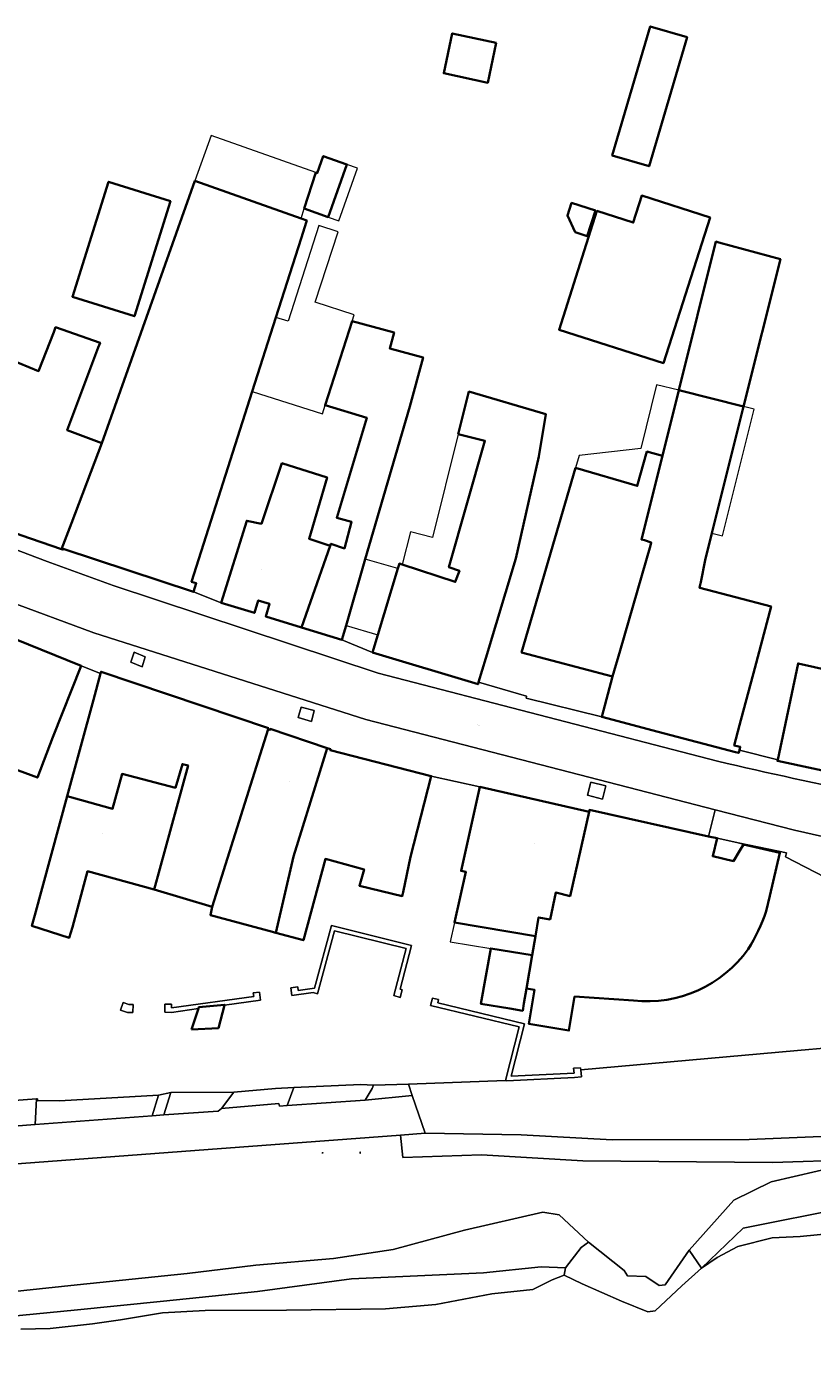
# Model space of a CAD drawing. Header units: metres. Extents: x 200176 to 205485, y 394066 to 399855.
# Tile 70 of 230: x 203768 to 203840, y 395670 to 395792. Entities that reach past the tile are written whole.
import ezdxf
from ezdxf.enums import TextEntityAlignment as Align

# ---------------------------------------------------------------- set-up
doc = ezdxf.new("R2010")
doc.units = ezdxf.units.M
doc.layers.get('0').update_dxf_attribs({"lineweight": 25})
for name, color, linetype, lineweight in [('B-WE-GW-TALUD_KRUIN-G', 90, 'Continuous', 18), ('B-WE-IE-MEUBILAIR_WEGMEUBILAIR-GV', 7, 'Continuous', 18), ('B-WE-IE-MEUBILAIR_WEGMEUBILAIR-S', 7, 'Continuous', 25), ('B-WE-IE-TERREINAFSCHEIDING_KUNSTMATIG_HEKWERK-G', 20, 'IE-TERREINAFSCHEIDING-KUNSTMATIG', 18), ('B-WE-IE-TERREINAFSCHEIDING_KUNSTMATIG_MUUR-GV', 90, 'Continuous', 18), ('B-WE-OG-BEBOUWING-GV', 7, 'Continuous', 35), ('B-WE-OG-BEBOUWING-T18', 10, 'Continuous', 18), ('B-WE-OG-BEBOUWING_LUIFEL-GV', 7, 'Continuous', 18), ('B-WE-OG-BEBOUWING_SCHUUR-GV', 7, 'Continuous', 35), ('B-WE-OG-TERREIN_CULTUURSCHEIDING-GV', 7, 'Continuous', 18), ('B-WE-OG-TERREIN_ERF-GV', 7, 'Continuous', 18), ('B-WE-OG-TOPOGRAFIE-T18', 10, 'Continuous', 18), ('B-WE-OG-WATER-GV', 130, 'Continuous', 18), ('B-WE-OG-WEG-GV', 7, 'Continuous', 18), ('B-WE-VH-GOOT-G', 170, 'Continuous', 18), ('B-WE-VH-VERHARDING_ASFALT-GV', 252, 'Continuous', 18), ('B-WE-VH-VERHARDING_BETONSTRAATSTEEN-GV', 252, 'Continuous', 18), ('B-WE-VH-VERHARDING_FUNDERING_ZAND-GV', 7, 'Continuous', 18), ('B-WE-VH-VERHARDING_GESLOTEN-GV', 252, 'Continuous', 18), ('B-WE-VH-VERHARDING_OPEN-GV', 252, 'Continuous', 18), ('B-WE-VH-VERHARDING_STRAATBAKSTEEN-GV', 252, 'Continuous', 18), ('B-WE-VH-VERHARDING_TEGEL-GV', 252, 'Continuous', 18)]:
    doc.layers.add(name, color=color, linetype=linetype, lineweight=lineweight)
doc.styles.add('NLCS-ISO-M20-T18', font='NLCS-ISO.ttf', dxfattribs={"height": 0.036})
doc.linetypes.add('IE-TERREINAFSCHEIDING-KUNSTMATIG', pattern='A,4,[82,NLCS.shx,S=0.75,R=90,X=0,Y=0],4,-2', length=10)

# ---------------------------------------------------------------- blocks, each defined once
blk = doc.blocks.new('SIE-WEG_AFVALBAK-SO')
at = {"linetype": 'ByBlock', "lineweight": 18}
h = blk.add_hatch(color=0, dxfattribs=at)
h.dxf.hatch_style = 1
h.paths.add_polyline_path([(-1.5, -1.5), (1.5, -1.5), (1.5, 1.5), (-1.5, 1.5)])
at = {"color": 0, "linetype": 'ByBlock', "lineweight": 18}
for points in [[(-2, -2), (2, -2), (2, 2), (-2, 2)], [(-1.5, -1.5), (1.5, -1.5), (1.5, 1.5), (-1.5, 1.5)]]:
    blk.add_lwpolyline(points, close=True, dxfattribs=at)
blk = doc.blocks.new('SIE-WEG_ZITBANK-SO')
at = {"color": 0, "linetype": 'ByBlock', "lineweight": 18}
blk.add_lwpolyline([(-0.9, -1.6), (-0.9, -0.2), (1.1, -0.2), (1.1, -1.6), (1.3, -1.6), (1.3, -0.2), (1.5, 1.8), (1.3, 1.8), (1.1, 0), (-1.1, 0), (-1.1, -1.6)], close=True, dxfattribs=at)

msp = doc.modelspace()

# ---------------------------------------------------------------- linework, layer by layer
at = {"layer": 'B-WE-GW-TALUD_KRUIN-G', "flags": 128}
for points in [[(203867.21, 395691.525), (203866.971, 395692.481), (203866.371, 395692.309), (203858.683, 395690.124), (203858.664, 395690.118), (203858.782, 395687.326), (203857.586, 395687.21), (203857.127, 395689.982), (203849.325, 395688.415), (203844.034, 395687.838), (203842.763, 395687.296), (203836.418, 395685.811), (203832.981, 395684.141), (203828.861, 395679.525)], [(203819.609, 395680.26), (203816.908, 395682.789), (203815.414, 395683.03), (203808.192, 395681.377), (203801.642, 395679.584), (203796.137, 395678.766), (203788.99, 395678.15), (203782.691, 395677.392), (203772.576, 395676.342), (203760.694, 395675.064), (203745.794, 395673.624), (203731.053, 395672.099), (203717.473, 395670.754), (203710.692, 395670.377), (203708.672, 395671.563), (203707.598, 395672.742), (203706.218, 395673.998), (203705.276, 395674.194), (203703.912, 395673.882), (203702.249, 395673.141), (203700.972, 395671.898)], [(203828.861, 395679.525), (203826.652, 395676.336), (203826.113, 395676.273), (203824.88, 395677.092), (203823.209, 395677.159), (203822.89, 395677.647), (203819.609, 395680.26)]]:
    msp.add_lwpolyline(points, dxfattribs=at)
at = {"layer": 'B-WE-IE-MEUBILAIR_WEGMEUBILAIR-GV', "flags": 128}
for points in [[(203778.553, 395733.23), (203778.816, 395734.147), (203777.795, 395734.581), (203777.491, 395733.663)], [(203792.883, 395728.563), (203794.109, 395728.21), (203794.372, 395729.204), (203793.183, 395729.535)], [(203819.815, 395722.619), (203819.507, 395721.412), (203820.891, 395721.061), (203821.209, 395722.271)]]:
    msp.add_lwpolyline(points, close=True, dxfattribs=at)
at = {"layer": 'B-WE-IE-TERREINAFSCHEIDING_KUNSTMATIG_HEKWERK-G', "flags": 128}
for points in [[(203833.525, 395717.004), (203837.816, 395716.122), (203837.735, 395715.742)], [(203818.898, 395696.13), (203838.833, 395697.895)], [(203838.833, 395697.895), (203847.221, 395698.638)], [(203811.983, 395695.155), (203812.103, 395695.123), (203818.316, 395695.432)], [(203818.898, 395696.13), (203818.955, 395695.489), (203818.316, 395695.432)], [(203768.824, 395693.452), (203768.907, 395693.455)], [(203768.907, 395693.455), (203768.907, 395693.292)], [(203768.907, 395693.292), (203770.924, 395693.288)]]:
    msp.add_lwpolyline(points, dxfattribs=at)
at = {"layer": 'B-WE-IE-TERREINAFSCHEIDING_KUNSTMATIG_MUUR-GV', "flags": 128}
for points in [[(203802.268, 395702.799), (203802.471, 395703.51), (203802.28, 395703.565), (203803.327, 395707.589), (203795.963, 395709.414), (203794.402, 395703.659), (203792.902, 395703.445), (203792.856, 395703.782), (203792.207, 395703.694), (203792.306, 395702.961), (203794.269, 395703.236), (203794.675, 395703.136), (203796.247, 395708.932), (203802.838, 395707.298), (203801.692, 395702.964)], [(203783.712, 395701.763), (203783.753, 395701.89), (203786.121, 395702.115), (203786.115, 395702.094), (203789.436, 395702.551), (203789.345, 395703.285), (203788.759, 395703.212), (203788.801, 395702.875), (203781.238, 395701.834), (203781.243, 395702.161), (203780.63, 395702.172), (203780.618, 395701.432), (203781.231, 395701.421)], [(203818.898, 395696.13), (203818.88, 395696.326), (203818.241, 395696.269), (203818.28, 395695.831), (203812.495, 395695.543), (203813.707, 395700.376), (203805.744, 395702.299), (203805.82, 395702.6), (203805.243, 395702.742), (203805.073, 395702.052), (203813.241, 395700.077), (203811.983, 395695.155), (203812.103, 395695.123), (203818.316, 395695.432), (203818.955, 395695.489)], [(203776.797, 395702.326), (203776.562, 395701.624), (203777.195, 395701.412), (203777.683, 395701.423), (203777.716, 395702.147), (203777.319, 395702.151)]]:
    msp.add_lwpolyline(points, close=True, dxfattribs=at)
at = {"layer": 'B-WE-OG-BEBOUWING-GV', "flags": 128}
for points in [[(203811.125, 395790.694), (203807.065, 395791.557), (203806.283, 395787.88), (203810.343, 395787.017)], [(203828.68, 395791.194), (203825.29, 395792.192), (203821.797, 395780.323), (203825.187, 395779.325)], [(203794.517, 395778.746), (203793.459, 395775.423), (203795.657, 395774.643), (203797.376, 395779.487), (203795.207, 395780.257), (203794.654, 395778.697)], [(203774.819, 395753.817), (203772.037, 395746.472), (203771.128, 395744.074), (203771.248, 395744.033), (203771.274, 395744.108), (203783.258, 395740.137), (203783.519, 395740.925), (203783.082, 395741.07), (203788.666, 395758.571), (203790.843, 395765.393), (203793.168, 395772.68), (203793.659, 395774.22), (203793.689, 395774.314), (203793.165, 395774.5), (203783.389, 395777.968)], [(203781.156, 395776.107), (203775.451, 395777.897), (203772.12, 395767.303), (203777.826, 395765.512)], [(203830.792, 395774.617), (203824.513, 395776.623), (203823.726, 395774.141), (203820.379, 395775.202), (203816.894, 395764.274), (203826.505, 395761.203)], [(203820.24, 395775.247), (203818.044, 395775.947), (203817.669, 395774.773), (203818.393, 395773.249), (203819.491, 395772.899)], [(203831.6, 395772.31), (203831.324, 395772.379), (203827.916, 395758.692), (203833.872, 395757.209), (203837.259, 395770.753)], [(203796.909, 395735.704), (203797.299, 395737.046), (203799.072, 395743.144), (203803.164, 395757.213), (203804.391, 395761.721), (203801.327, 395762.555), (203801.722, 395764.006), (203797.867, 395765.055), (203795.364, 395757.323), (203799.204, 395756.173), (203796.441, 395746.955), (203797.811, 395746.572), (203797.145, 395744.132), (203795.903, 395744.565), (203795.852, 395744.387), (203794.033, 395739.212), (203793.204, 395736.852)], [(203772.037, 395746.472), (203774.819, 395753.817), (203771.645, 395755.019), (203774.509, 395762.629), (203774.665, 395763.073), (203770.579, 395764.505), (203770.423, 395764.061), (203769.014, 395760.46), (203766.35, 395761.557), (203761.188, 395749.007), (203760.647, 395747.693), (203766.114, 395745.805), (203767.392, 395745.364), (203771.128, 395744.074)], [(203833.512, 395727.851), (203834.903, 395733.103), (203836.406, 395738.777), (203829.852, 395740.513), (203829.812, 395740.524), (203829.939, 395741.029), (203830.332, 395743.053), (203830.954, 395745.539), (203833.872, 395757.209), (203827.916, 395758.692), (203826.417, 395752.663), (203824.468, 395744.966), (203824.748, 395744.884), (203825.376, 395744.673), (203825.305, 395744.406), (203822.513, 395734.747), (203821.818, 395732.345), (203820.832, 395728.623), (203826.02, 395727.249), (203833.139, 395725.363), (203833.427, 395725.301), (203833.497, 395725.568), (203833.574, 395725.858), (203833.023, 395726.004)], [(203810.162, 395734.026), (203812.931, 395743.217), (203815.048, 395752.613), (203815.69, 395756.491), (203808.602, 395758.57), (203807.628, 395754.669), (203810.084, 395754.056), (203806.76, 395742.402), (203807.723, 395742.075), (203807.341, 395741.058), (203802.474, 395742.66), (203802.214, 395742.746), (203802.071, 395742.272), (203800.239, 395736.192), (203799.745, 395734.551), (203809.441, 395731.632), (203809.499, 395731.823)], [(203813.437, 395734.565), (203821.818, 395732.345), (203822.513, 395734.747), (203825.305, 395744.406), (203825.376, 395744.673), (203824.748, 395744.884), (203824.468, 395744.966), (203826.417, 395752.663), (203824.974, 395753.048), (203824.093, 395749.888), (203818.419, 395751.552)], [(203793.204, 395736.852), (203794.033, 395739.212), (203795.852, 395744.387), (203793.901, 395745.024), (203795.56, 395750.668), (203791.401, 395751.971), (203789.515, 395746.402), (203788.157, 395746.682), (203785.821, 395739.137), (203788.873, 395738.192), (203789.229, 395739.342), (203790.263, 395739.022), (203789.908, 395737.872)], [(203763.045, 395725.186), (203768.9, 395723.035), (203770.338, 395726.746), (203772.919, 395733.314), (203764.336, 395736.794), (203763.403, 395734.399), (203760.985, 395728.189), (203759.558, 395724.524), (203759.249, 395723.712), (203757.252, 395717.214), (203756.882, 395716.092), (203757.612, 395715.851), (203760.024, 395714.904), (203763.264, 395723.149), (203762.375, 395723.497)], [(203848.371, 395722.16), (203848.448, 395722.523), (203849.376, 395722.856), (203849.757, 395724.654), (203849.045, 395725.335), (203850.247, 395731), (203838.883, 395733.548), (203837.011, 395724.662), (203836.989, 395724.575), (203843.557, 395723.181), (203845.191, 395722.834)], [(203784.995, 395711.145), (203789.393, 395725.155), (203790.125, 395727.487), (203790.157, 395727.582), (203774.763, 395732.779), (203774.717, 395732.609), (203774.059, 395730.193), (203771.649, 395721.337), (203775.818, 395720.164), (203776.696, 395723.367), (203781.608, 395722.1), (203782.238, 395724.285), (203782.774, 395724.139), (203779.66, 395712.718)], [(203790.711, 395708.787), (203790.825, 395708.756), (203792.479, 395715.757), (203794.885, 395723.568), (203795.559, 395725.758), (203790.331, 395727.523), (203790.31, 395727.426), (203790.125, 395727.487), (203789.393, 395725.155), (203784.995, 395711.145), (203784.818, 395710.383), (203790.518, 395708.839)], [(203790.825, 395708.756), (203793.379, 395708.064), (203795.407, 395715.551), (203798.962, 395714.581), (203798.654, 395713.514), (203798.526, 395713.071), (203802.464, 395712.128), (203802.542, 395712.492), (203803.239, 395715.746), (203805.142, 395723.174), (203795.843, 395725.556), (203795.875, 395725.651), (203795.559, 395725.758), (203794.885, 395723.568), (203792.479, 395715.757)], [(203768.662, 395710.361), (203768.393, 395709.372), (203771.831, 395708.287), (203772.139, 395709.264), (203773.517, 395714.418), (203779.66, 395712.718), (203782.774, 395724.139), (203782.238, 395724.285), (203781.608, 395722.1), (203776.696, 395723.367), (203775.818, 395720.164), (203771.649, 395721.337)], [(203819.659, 395719.898), (203809.623, 395722.173), (203809.065, 395719.71), (203807.886, 395714.445), (203808.328, 395714.345), (203807.275, 395709.701), (203814.72, 395708.443), (203815.01, 395710.16), (203816.071, 395709.976), (203816.613, 395712.466), (203817.905, 395712.133)], [(203813.903, 395703.612), (203814.425, 395706.7), (203810.619, 395707.306), (203809.708, 395702.193), (203812.38, 395701.78), (203813.552, 395701.571), (203813.672, 395702.249)]]:
    msp.add_lwpolyline(points, close=True, dxfattribs=at)
msp.add_lwpolyline([(203835.96, 395710.742), (203836.294, 395712.161), (203837.222, 395716.11), (203833.858, 395716.887), (203833.527, 395716.33), (203832.945, 395715.354), (203831.044, 395715.801), (203831.431, 395717.448), (203830.65, 395717.621), (203819.693, 395720.054), (203819.659, 395719.898), (203817.905, 395712.133), (203816.613, 395712.466), (203816.071, 395709.976), (203815.01, 395710.16), (203814.72, 395708.443), (203814.425, 395706.7), (203813.903, 395703.612), (203814.099, 395703.58), (203814.645, 395703.489), (203814.127, 395700.354), (203817.811, 395699.745), (203818.329, 395702.88), (203823.757, 395702.515)], dxfattribs=at)
at = {"layer": 'B-WE-OG-BEBOUWING-GV'}
for points in [[(203834.291, 395707.238, 0.0601613), (203835.96, 395710.742)], [(203823.757, 395702.515, 0.2723442), (203834.291, 395707.238)]]:
    msp.add_lwpolyline(points, format="xyb", dxfattribs=at)
at = {"layer": 'B-WE-OG-BEBOUWING_LUIFEL-GV', "flags": 128}
for points in [[(203784.878, 395782.165), (203783.389, 395777.968), (203793.165, 395774.5), (203793.459, 395775.423), (203794.517, 395778.746)], [(203797.376, 395779.487), (203795.657, 395774.643), (203796.648, 395774.291), (203798.366, 395779.136)], [(203795.364, 395757.323), (203797.867, 395765.055), (203798.054, 395765.633), (203794.466, 395766.795), (203796.563, 395773.294), (203794.783, 395773.862), (203791.975, 395765.058), (203790.843, 395765.393), (203788.666, 395758.571), (203795.121, 395756.512)], [(203824.974, 395753.048), (203826.417, 395752.663), (203827.916, 395758.692), (203825.869, 395759.201), (203824.414, 395753.348), (203818.753, 395752.693), (203818.419, 395751.552), (203824.093, 395749.888)], [(203833.872, 395757.209), (203830.954, 395745.539), (203831.944, 395745.292), (203834.851, 395756.965)], [(203807.628, 395754.669), (203805.253, 395745.156), (203803.223, 395745.663), (203802.474, 395742.66), (203807.341, 395741.058), (203807.723, 395742.075), (203806.76, 395742.402), (203810.084, 395754.056)], [(203799.072, 395743.144), (203797.299, 395737.046), (203800.239, 395736.192), (203802.071, 395742.272)], [(203833.527, 395716.33), (203833.858, 395716.887), (203833.517, 395716.966), (203831.431, 395717.448), (203831.044, 395715.801), (203832.945, 395715.354)], [(203810.619, 395707.306), (203814.425, 395706.7), (203814.72, 395708.443), (203807.275, 395709.701), (203806.867, 395707.904)]]:
    msp.add_lwpolyline(points, close=True, dxfattribs=at)
at = {"layer": 'B-WE-OG-BEBOUWING_SCHUUR-GV', "flags": 128}
msp.add_lwpolyline([(203783.093, 395699.833), (203785.552, 395699.972), (203786.115, 395702.094), (203786.121, 395702.115), (203783.753, 395701.89), (203783.712, 395701.763)], close=True, dxfattribs=at)
at = {"layer": 'B-WE-OG-TERREIN_CULTUURSCHEIDING-GV', "flags": 128}
msp.add_lwpolyline([(203804.58, 395690.283), (203813.415, 395690.131), (203821.79, 395689.686), (203834.393, 395689.708), (203842.474, 395690.058), (203850.135, 395690.909), (203856.204, 395692.05), (203861.922, 395693.191), (203890.038, 395701.384), (203889.98, 395701.925), (203864.764, 395699.691), (203847.265, 395698.14), (203847.221, 395698.638), (203838.833, 395697.895), (203818.898, 395696.13), (203818.955, 395695.489), (203818.316, 395695.432), (203812.103, 395695.123), (203811.983, 395695.155), (203803.04, 395694.806), (203803.377, 395693.779)], close=True, dxfattribs=at)
for points in [[(203844.034, 395687.838), (203836.532, 395687.604), (203819.087, 395687.756), (203809.773, 395688.306), (203802.535, 395688.072), (203802.314, 395690.115), (203784.625, 395688.802), (203763.73, 395687.225), (203749.594, 395686.326), (203738.905, 395685.85), (203725.045, 395684.818), (203713.945, 395683.767), (203713.8, 395682.92), (203713.489, 395682.592), (203711.16, 395682.301), (203710.88, 395682.467), (203710.628, 395682.674), (203710.152, 395683.272), (203696.253, 395681.665)], [(203760.694, 395675.064), (203772.576, 395676.342), (203782.691, 395677.392), (203788.99, 395678.15), (203796.137, 395678.766), (203801.642, 395679.584), (203808.192, 395681.377), (203815.414, 395683.03), (203816.908, 395682.789), (203819.609, 395680.26), (203822.89, 395677.647), (203823.209, 395677.159), (203824.88, 395677.092), (203826.113, 395676.273), (203826.652, 395676.336), (203828.861, 395679.525), (203832.981, 395684.141), (203836.418, 395685.811), (203842.763, 395687.296)]]:
    msp.add_lwpolyline(points, dxfattribs=at)
at = {"layer": 'B-WE-OG-TERREIN_ERF-GV', "flags": 128}
for points in [[(203811.125, 395790.694), (203810.343, 395787.017), (203806.283, 395787.88), (203807.065, 395791.557)], [(203828.68, 395791.194), (203825.187, 395779.325), (203821.797, 395780.323), (203825.29, 395792.192)], [(203793.459, 395775.423), (203794.517, 395778.746), (203794.654, 395778.697), (203795.207, 395780.257), (203797.376, 395779.487), (203795.657, 395774.643)], [(203781.156, 395776.107), (203777.826, 395765.512), (203772.12, 395767.303), (203775.451, 395777.897)], [(203830.792, 395774.617), (203826.505, 395761.203), (203816.894, 395764.274), (203820.379, 395775.202), (203823.726, 395774.141), (203824.513, 395776.623)], [(203820.24, 395775.247), (203819.491, 395772.899), (203818.393, 395773.249), (203817.669, 395774.773), (203818.044, 395775.947)], [(203802.268, 395702.799), (203801.692, 395702.964), (203802.838, 395707.298), (203796.247, 395708.932), (203794.675, 395703.136), (203794.269, 395703.236), (203792.306, 395702.961), (203792.207, 395703.694), (203792.856, 395703.782), (203792.902, 395703.445), (203794.402, 395703.659), (203795.963, 395709.414), (203803.327, 395707.589), (203802.28, 395703.565), (203802.471, 395703.51)], [(203788.759, 395703.212), (203789.345, 395703.285), (203789.436, 395702.551), (203786.115, 395702.094), (203786.121, 395702.115), (203783.753, 395701.89), (203783.712, 395701.763), (203781.231, 395701.421), (203780.618, 395701.432), (203780.63, 395702.172), (203781.243, 395702.161), (203781.238, 395701.834), (203788.801, 395702.875)], [(203776.797, 395702.326), (203777.319, 395702.151), (203777.716, 395702.147), (203777.683, 395701.423), (203777.195, 395701.412), (203776.562, 395701.624)]]:
    msp.add_lwpolyline(points, close=True, dxfattribs=at)
for points in [[(203766.35, 395761.557), (203769.014, 395760.46), (203770.423, 395764.061), (203770.579, 395764.505), (203774.665, 395763.073), (203774.509, 395762.629), (203771.645, 395755.019), (203774.819, 395753.817), (203783.389, 395777.968), (203793.165, 395774.5), (203793.689, 395774.314), (203793.659, 395774.22), (203793.168, 395772.68), (203790.843, 395765.393), (203788.666, 395758.571), (203783.082, 395741.07), (203783.519, 395740.925), (203783.258, 395740.137), (203785.821, 395739.137), (203788.157, 395746.682), (203789.515, 395746.402), (203791.401, 395751.971), (203795.56, 395750.668), (203793.901, 395745.024), (203795.852, 395744.387), (203795.903, 395744.565), (203797.145, 395744.132), (203797.811, 395746.572), (203796.441, 395746.955), (203799.204, 395756.173), (203795.364, 395757.323), (203797.867, 395765.055), (203801.722, 395764.006), (203801.327, 395762.555), (203804.391, 395761.721), (203803.164, 395757.213), (203799.072, 395743.144), (203797.299, 395737.046), (203796.909, 395735.704), (203799.745, 395734.551), (203800.239, 395736.192), (203802.071, 395742.272), (203802.214, 395742.746), (203802.474, 395742.66), (203807.341, 395741.058), (203807.723, 395742.075), (203806.76, 395742.402), (203810.084, 395754.056), (203807.628, 395754.669), (203808.602, 395758.57), (203815.69, 395756.491), (203815.048, 395752.613), (203812.931, 395743.217), (203810.162, 395734.026), (203809.499, 395731.823), (203813.914, 395730.539), (203813.858, 395730.347), (203820.832, 395728.623), (203821.818, 395732.345), (203813.437, 395734.565), (203818.419, 395751.552), (203824.093, 395749.888), (203824.974, 395753.048), (203826.417, 395752.663), (203827.916, 395758.692), (203831.324, 395772.379), (203831.6, 395772.31), (203837.259, 395770.753), (203833.872, 395757.209), (203830.954, 395745.539), (203830.332, 395743.053), (203829.939, 395741.029), (203829.812, 395740.524), (203829.852, 395740.513), (203836.406, 395738.777), (203834.903, 395733.103), (203833.512, 395727.851), (203833.023, 395726.004), (203833.574, 395725.858), (203833.497, 395725.568), (203837.011, 395724.662), (203838.883, 395733.548), (203850.247, 395731)], [(203823.757, 395702.515), (203818.329, 395702.88), (203817.811, 395699.745), (203814.127, 395700.354), (203814.645, 395703.489), (203814.099, 395703.58), (203813.903, 395703.612), (203813.672, 395702.249), (203813.552, 395701.571), (203812.38, 395701.78), (203809.708, 395702.193), (203810.619, 395707.306), (203814.425, 395706.7), (203814.72, 395708.443), (203807.275, 395709.701), (203808.328, 395714.345), (203807.886, 395714.445), (203809.065, 395719.71), (203809.623, 395722.173), (203805.142, 395723.174), (203803.239, 395715.746), (203802.542, 395712.492), (203802.464, 395712.128), (203798.526, 395713.071), (203798.654, 395713.514), (203798.962, 395714.581), (203795.407, 395715.551), (203793.379, 395708.064), (203790.825, 395708.756), (203790.711, 395708.787), (203790.518, 395708.839), (203784.818, 395710.383), (203784.995, 395711.145), (203779.66, 395712.718), (203773.517, 395714.418), (203772.139, 395709.264), (203771.831, 395708.287), (203768.393, 395709.372), (203768.662, 395710.361), (203771.649, 395721.337), (203774.059, 395730.193), (203774.717, 395732.609), (203772.919, 395733.314), (203770.338, 395726.746), (203768.9, 395723.035), (203763.045, 395725.186)], [(203841.347, 395713.875), (203837.735, 395715.742), (203837.816, 395716.122), (203833.525, 395717.004), (203831.431, 395717.448), (203831.044, 395715.801), (203832.945, 395715.354), (203833.527, 395716.33), (203833.858, 395716.887), (203837.222, 395716.11), (203836.294, 395712.161), (203835.96, 395710.742)], [(203765.976, 395693.247), (203768.824, 395693.452), (203768.907, 395693.455), (203768.907, 395693.292), (203770.924, 395693.288), (203780.031, 395693.793), (203781.168, 395694.033), (203786.989, 395694.081), (203790.811, 395694.424), (203792.507, 395694.499), (203798.652, 395694.773), (203799.835, 395694.717), (203803.04, 395694.806), (203811.983, 395695.155), (203813.241, 395700.077), (203805.073, 395702.052), (203805.243, 395702.742), (203805.82, 395702.6), (203805.744, 395702.299), (203813.707, 395700.376), (203812.495, 395695.543), (203818.28, 395695.831), (203818.241, 395696.269), (203818.88, 395696.326), (203818.898, 395696.13), (203838.833, 395697.895), (203847.221, 395698.638)]]:
    msp.add_lwpolyline(points, dxfattribs=at)
at = {"layer": 'B-WE-OG-TERREIN_ERF-GV'}
for points in [[(203835.96, 395710.742, -0.0601613), (203834.291, 395707.238)], [(203834.291, 395707.238, -0.2723442), (203823.757, 395702.515)]]:
    msp.add_lwpolyline(points, format="xyb", dxfattribs=at)
at = {"layer": 'B-WE-OG-WATER-GV', "flags": 128}
msp.add_lwpolyline([(203842.52, 395681.112), (203839.094, 395680.791), (203836.519, 395680.675), (203833.338, 395679.875), (203831.448, 395678.858), (203829.989, 395677.875), (203828.195, 395676.242), (203825.745, 395673.95), (203825.067, 395673.849), (203822.644, 395674.839), (203819.029, 395676.422), (203817.362, 395677.22), (203816.269, 395676.79), (203814.494, 395675.914), (203810.704, 395675.493), (203805.555, 395674.525), (203800.941, 395674.137), (203791.812, 395673.999), (203784.332, 395673.966), (203780.411, 395673.745), (203776.539, 395673.099), (203773.972, 395672.735), (203770.075, 395672.301), (203767.364, 395672.243)], dxfattribs=at)
at = {"layer": 'B-WE-OG-WEG-GV', "flags": 128}
for points in [[(203792.507, 395694.499), (203791.873, 395692.835), (203799.055, 395693.327), (203799.702, 395694.404), (203799.835, 395694.717), (203798.652, 395694.773)], [(203779.457, 395691.891), (203780.031, 395693.793), (203770.924, 395693.288), (203768.907, 395693.292), (203768.907, 395693.455), (203768.824, 395693.452), (203768.705, 395691.087)], [(203780.54, 395691.982), (203785.537, 395692.323), (203785.838, 395692.578), (203786.989, 395694.081), (203781.168, 395694.033)]]:
    msp.add_lwpolyline(points, close=True, dxfattribs=at)
at = {"layer": 'B-WE-VH-GOOT-G', "flags": 128}
for points in [[(203742.203, 395750), (203755.117, 395743.976), (203760.066, 395741.715), (203766.146, 395739.302), (203774.095, 395736.374), (203799.133, 395728.392), (203831.272, 395720.068)], [(203831.479, 395724.554), (203800.245, 395732.643), (203775.859, 395740.726), (203769.788, 395742.934), (203766.493, 395744.179)], [(203831.272, 395720.068), (203838.551, 395718.183), (203841.145, 395717.622), (203842.23, 395717.401)]]:
    msp.add_lwpolyline(points, dxfattribs=at)
at = {"layer": 'B-WE-VH-GOOT-G'}
msp.add_lwpolyline([(203831.479, 395724.554, 0.0233664), (203859.634, 395719.178)], format="xyb", dxfattribs=at)
at = {"layer": 'B-WE-VH-VERHARDING_ASFALT-GV', "flags": 128}
msp.add_lwpolyline([(203763.73, 395687.225), (203784.625, 395688.802), (203802.314, 395690.115), (203804.58, 395690.283), (203803.377, 395693.779), (203799.055, 395693.327), (203791.873, 395692.835), (203791.189, 395692.788), (203791.109, 395693.021), (203785.838, 395692.578), (203785.537, 395692.323), (203780.54, 395691.982), (203779.457, 395691.891), (203768.705, 395691.087), (203765.146, 395690.809)], dxfattribs=at)
at = {"layer": 'B-WE-VH-VERHARDING_BETONSTRAATSTEEN-GV', "flags": 128}
for points in [[(203791.109, 395693.021), (203791.189, 395692.788), (203791.873, 395692.835), (203792.507, 395694.499), (203790.811, 395694.424), (203786.989, 395694.081), (203785.838, 395692.578)], [(203803.04, 395694.806), (203799.835, 395694.717), (203799.702, 395694.404), (203799.055, 395693.327), (203803.377, 395693.779)], [(203768.705, 395691.087), (203768.824, 395693.452), (203765.976, 395693.247), (203765.146, 395690.809)]]:
    msp.add_lwpolyline(points, close=True, dxfattribs=at)
at = {"layer": 'B-WE-VH-VERHARDING_FUNDERING_ZAND-GV', "flags": 128}
for points in [[(203778.553, 395733.23), (203778.816, 395734.147), (203777.795, 395734.581), (203777.491, 395733.663)], [(203792.883, 395728.563), (203794.109, 395728.21), (203794.372, 395729.204), (203793.183, 395729.535)], [(203819.815, 395722.619), (203819.507, 395721.412), (203820.891, 395721.061), (203821.209, 395722.271)]]:
    msp.add_lwpolyline(points, close=True, dxfattribs=at)
at = {"layer": 'B-WE-VH-VERHARDING_GESLOTEN-GV', "flags": 128}
msp.add_lwpolyline([(203819.609, 395680.26), (203818.945, 395679.767), (203817.502, 395677.893), (203817.362, 395677.22), (203819.029, 395676.422), (203822.644, 395674.839), (203825.067, 395673.849), (203825.745, 395673.95), (203828.195, 395676.242), (203829.989, 395677.875), (203828.861, 395679.525), (203826.652, 395676.336), (203826.113, 395676.273), (203824.88, 395677.092), (203823.209, 395677.159), (203822.89, 395677.647)], close=True, dxfattribs=at)
at = {"layer": 'B-WE-VH-VERHARDING_OPEN-GV', "flags": 128}
for points in [[(203868.22, 395691.284), (203868.218, 395691.665), (203867.285, 395691.228), (203867.21, 395691.525), (203866.971, 395692.481), (203866.371, 395692.309), (203858.683, 395690.124), (203858.664, 395690.118), (203858.782, 395687.326), (203857.586, 395687.21), (203857.127, 395689.982), (203849.325, 395688.415), (203844.034, 395687.838), (203842.763, 395687.296), (203836.418, 395685.811), (203832.981, 395684.141), (203828.861, 395679.525), (203829.989, 395677.875), (203833.844, 395681.553), (203843.382, 395683.441), (203852.163, 395684.584), (203867.893, 395687.248), (203868.228, 395689.523)], [(203867.893, 395687.248), (203852.163, 395684.584), (203843.382, 395683.441), (203833.844, 395681.553), (203829.989, 395677.875), (203831.448, 395678.858), (203833.338, 395679.875), (203836.519, 395680.675), (203839.094, 395680.791), (203842.52, 395681.112), (203845.939, 395681.773), (203848.745, 395681.996), (203851.533, 395682.664), (203852.612, 395682.802), (203853.904, 395683.332), (203861.427, 395684.494), (203867.634, 395685.491)]]:
    msp.add_lwpolyline(points, close=True, dxfattribs=at)
for points in [[(203762.796, 395673.076), (203772.283, 395673.996), (203780.512, 395674.839), (203789.161, 395675.709), (203797.798, 395676.882), (203809.955, 395677.434), (203815.263, 395677.983), (203817.502, 395677.893), (203818.945, 395679.767), (203819.609, 395680.26), (203816.908, 395682.789), (203815.414, 395683.03), (203808.192, 395681.377), (203801.642, 395679.584), (203796.137, 395678.766), (203788.99, 395678.15), (203782.691, 395677.392), (203772.576, 395676.342), (203760.694, 395675.064)], [(203767.364, 395672.243), (203770.075, 395672.301), (203773.972, 395672.735), (203776.539, 395673.099), (203780.411, 395673.745), (203784.332, 395673.966), (203791.812, 395673.999), (203800.941, 395674.137), (203805.555, 395674.525), (203810.704, 395675.493), (203814.494, 395675.914), (203816.269, 395676.79), (203817.362, 395677.22), (203817.502, 395677.893), (203815.263, 395677.983), (203809.955, 395677.434), (203797.798, 395676.882), (203789.161, 395675.709), (203780.512, 395674.839), (203772.283, 395673.996), (203762.796, 395673.076)]]:
    msp.add_lwpolyline(points, dxfattribs=at)
at = {"layer": 'B-WE-VH-VERHARDING_STRAATBAKSTEEN-GV', "flags": 128}
for points in [[(203684.585, 395774.356), (203710.233, 395764.493), (203716.224, 395761.991), (203721.981, 395759.43), (203742.032, 395750.08), (203742.203, 395750), (203755.117, 395743.976), (203760.066, 395741.715), (203766.146, 395739.302), (203774.095, 395736.374), (203799.133, 395728.392), (203831.272, 395720.068), (203838.551, 395718.183), (203841.145, 395717.622)], [(203831.479, 395724.554), (203800.245, 395732.643), (203775.859, 395740.726), (203769.788, 395742.934), (203766.493, 395744.179), (203762.035, 395745.978), (203757.663, 395747.975), (203744.787, 395753.967), (203720.572, 395765.143), (203718.692, 395766.011), (203716.306, 395767.079), (203716.27, 395767.09), (203716.221, 395766.792)], [(203843.557, 395723.181), (203836.989, 395724.575), (203837.011, 395724.662), (203833.497, 395725.568), (203833.427, 395725.301), (203833.139, 395725.363), (203826.02, 395727.249), (203820.832, 395728.623), (203813.858, 395730.347), (203813.914, 395730.539), (203809.499, 395731.823), (203809.441, 395731.632), (203799.745, 395734.551), (203796.909, 395735.704), (203793.204, 395736.852), (203789.908, 395737.872), (203790.263, 395739.022), (203789.229, 395739.342), (203788.873, 395738.192), (203785.821, 395739.137), (203783.258, 395740.137), (203771.274, 395744.108), (203771.248, 395744.033), (203771.128, 395744.074), (203767.392, 395745.364)], [(203766.493, 395744.179), (203769.788, 395742.934), (203775.859, 395740.726), (203800.245, 395732.643), (203831.479, 395724.554)], [(203764.336, 395736.794), (203772.919, 395733.314), (203774.717, 395732.609), (203774.763, 395732.779), (203790.157, 395727.582), (203790.125, 395727.487), (203790.31, 395727.426), (203790.331, 395727.523), (203795.559, 395725.758), (203795.875, 395725.651), (203795.843, 395725.556), (203805.142, 395723.174), (203809.623, 395722.173), (203819.659, 395719.898), (203819.693, 395720.054), (203830.65, 395717.621), (203831.272, 395720.068), (203799.133, 395728.392), (203774.095, 395736.374), (203766.146, 395739.302)]]:
    msp.add_lwpolyline(points, dxfattribs=at)
for points in [[(203778.553, 395733.23), (203777.491, 395733.663), (203777.795, 395734.581), (203778.816, 395734.147)], [(203792.883, 395728.563), (203793.183, 395729.535), (203794.372, 395729.204), (203794.109, 395728.21)], [(203819.815, 395722.619), (203821.209, 395722.271), (203820.891, 395721.061), (203819.507, 395721.412)], [(203831.431, 395717.448), (203833.525, 395717.004), (203837.816, 395716.122), (203837.735, 395715.742), (203841.347, 395713.875), (203841.678, 395715.197), (203853.94, 395713.124), (203854.256, 395715.249), (203847.455, 395716.337), (203842.23, 395717.401), (203841.145, 395717.622), (203838.551, 395718.183), (203831.272, 395720.068), (203830.65, 395717.621)], [(203780.031, 395693.793), (203779.457, 395691.891), (203780.54, 395691.982), (203781.168, 395694.033)]]:
    msp.add_lwpolyline(points, close=True, dxfattribs=at)
at = {"layer": 'B-WE-VH-VERHARDING_STRAATBAKSTEEN-GV'}
for points in [[(203859.634, 395719.178, -0.0233664), (203831.479, 395724.554)], [(203831.479, 395724.554, 0.0233664), (203859.634, 395719.178)]]:
    msp.add_lwpolyline(points, format="xyb", dxfattribs=at)
at = {"layer": 'B-WE-VH-VERHARDING_TEGEL-GV', "flags": 128}
msp.add_lwpolyline([(203880.173, 395696.842), (203893.329, 395700.676), (203893.165, 395702.207), (203889.98, 395701.925), (203890.038, 395701.384), (203861.922, 395693.191), (203856.204, 395692.05), (203850.135, 395690.909), (203842.474, 395690.058), (203834.393, 395689.708), (203821.79, 395689.686), (203813.415, 395690.131), (203804.58, 395690.283), (203802.314, 395690.115), (203802.535, 395688.072), (203809.773, 395688.306), (203819.087, 395687.756), (203836.532, 395687.604), (203844.034, 395687.838), (203849.325, 395688.415), (203857.127, 395689.982), (203858.664, 395690.118), (203858.683, 395690.124), (203858.632, 395690.565)], close=True, dxfattribs=at)

# ---------------------------------------------------------------- block references
at = {"layer": 'B-WE-IE-MEUBILAIR_WEGMEUBILAIR-S', "xscale": 0.02, "yscale": 0.02, "zscale": 0.02}
for name, p in [('SIE-WEG_ZITBANK-SO', (203795.128, 395688.483)), ('SIE-WEG_AFVALBAK-SO', (203798.601, 395688.5))]:
    msp.add_blockref(name, p, dxfattribs=at)

# ---------------------------------------------------------------- texts
at = {"layer": 'B-WE-OG-BEBOUWING-T18', "style": 'NLCS-ISO-M20-T18'}
for s, rotation, p in [('60', 341.6, (203778.142, 395746.046)), ('58', 342.8, (203789.529, 395742.177)), ('56', 342.8, (203795.964, 395740.184)), ('54', 343.3, (203805.41, 395737.023)), ('52', 345.2, (203817.704, 395737.573)), ('48', 345.2, (203830.034, 395730.324)), ('17', 341.6, (203779.085, 395726.942)), ('15', 341.3, (203792.137, 395722.691)), ('13a', 345.6, (203799.265, 395720.55)), ('17a', 343.6, (203774.92, 395717.861)), ('13', 347.2, (203814.623, 395716.938)), ('11', 347.5, (203825.346, 395714.702))]:
    msp.add_text(s, height=0.036, rotation=rotation, dxfattribs=at).set_placement(p, align=Align.MIDDLE)
at = {"layer": 'B-WE-OG-TOPOGRAFIE-T18', "style": 'NLCS-ISO-M20-T18'}
msp.add_text('Grotestraat', height=0.036, rotation=345.5, dxfattribs=at).set_placement((203809.422, 395727.902), align=Align.MIDDLE)

doc.saveas('drawing.dxf')
